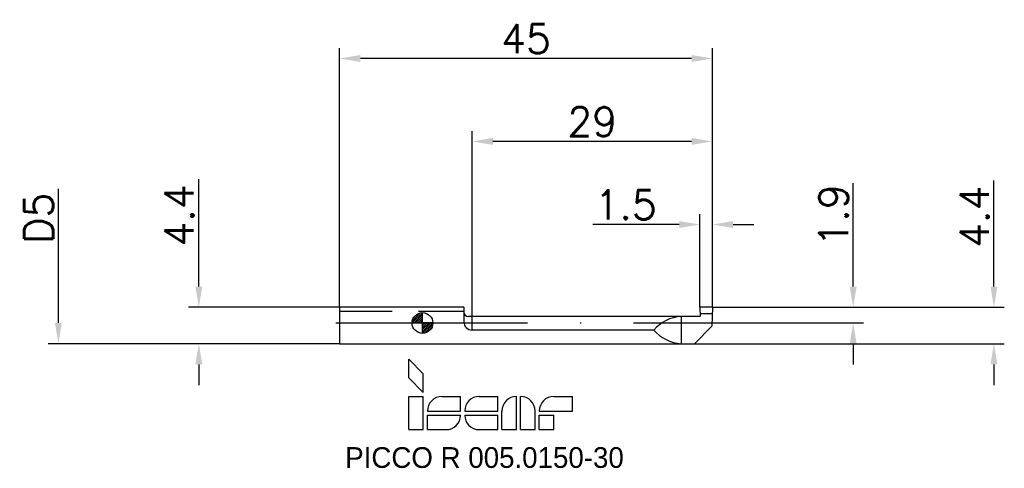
# Model space of a CAD drawing. Header units: millimetres. Extents: x -49 to 70, y -18 to 37.
import ezdxf
from ezdxf.enums import TextEntityAlignment as Align

# ---------------------------------------------------------------- set-up
doc = ezdxf.new("R2010")
doc.units = ezdxf.units.MM
doc.header["$PDMODE"] = 1
doc.linetypes.add('CENTER', pattern=[25.4, 12.7, -6.35, 0, -6.35])
doc.linetypes.add('HIDDEN', pattern=[9.525, 6.35, -3.175])
doc.layers.get('DEFPOINTS').update_dxf_attribs({"linetype": 'CONTINUOUS'})
for name, color, linetype in [('1', 4, 'CONTINUOUS'), ('2', 7, 'CONTINUOUS'), ('4', 2, 'CENTER'), ('SK1', 4, 'CONTINUOUS'), ('SK2', 7, 'CONTINUOUS'), ('SK3', 1, 'HIDDEN'), ('SK4', 2, 'CENTER'), ('SK6', 5, 'CONTINUOUS')]:
    doc.layers.add(name, color=color, linetype=linetype)
doc.styles.add('SIMPLEX', font='simplex')
doc.dimstyles.new('DIAMETER', dxfattribs={"dimtxt": 3.5, "dimasz": 2.5, "dimexe": 1.25, "dimexo": 0, "dimtad": 1, "dimdsep": 46, "dimtxsty": 'SIMPLEX', "dimblk2": 'NONE', "dimsah": 1, "dimcen": 0, "dimse2": 1, "dimazin": 2, "dimtfac": 1, "dimtofl": 0, "dimtmove": 0, "dimatfit": 3, "dimfxl": 1, "dimarcsym": 0})
doc.dimstyles.get("Standard").update_dxf_attribs({"dimtxt": 3.5, "dimasz": 2.5, "dimexe": 1.25, "dimexo": 0, "dimtad": 1, "dimdsep": 46, "dimtxsty": 'SIMPLEX', "dimcen": 0, "dimazin": 2, "dimtfac": 1, "dimtofl": 0, "dimtmove": 0, "dimatfit": 3, "dimfxl": 1, "dimarcsym": 0})

# ---------------------------------------------------------------- blocks, each defined once
blk = doc.blocks.new('CERO_POINT')
at = {"layer": 'SK2'}
h = blk.add_hatch(dxfattribs=at)
h.set_pattern_fill('ANSI31', color=256, scale=0.1, angle=180, style=0)
h.set_pattern_definition([(225, (5.17098, 0), (0.224506, -0.224506), [])])
h.paths.add_polyline_path([(0, -2.5, 0.414214), (2.5, 0), (0, 0)])
h.paths.add_polyline_path([(0, 0), (0, 2.5, 0.414214), (-2.5, 0)])
for p, q in [((0, -2.5), (0, 2.5)), ((2.5, 0), (-2.5, 0)), ((0.09, 0), (-0.09, 0)), ((0, 0.09), (0, -0.09))]:
    blk.add_line(p, q, dxfattribs=at)
blk.add_circle((0, 0), 2.5, dxfattribs=at)
blk = doc.blocks.new('*D2')
at = {"layer": '2', "color": 0, "lineweight": -2}
for p, q in [((33.5, 1.9), (33.5, 13.12)), ((35, 1.9), (35, 13.12)), ((31, 11.87), (20.58, 11.87)), ((37.5, 11.87), (40, 11.87))]:
    blk.add_line(p, q, dxfattribs=at)
at = {"layer": '2', "color": 0}
for points in [[(31, 12.29), (31, 11.46), (33.5, 11.87)], [(37.5, 12.29), (37.5, 11.46), (35, 11.87)]]:
    blk.add_solid(points, dxfattribs=at)
at = {"layer": 'DEFPOINTS', "color": 0}
for p in [(33.5, 11.87), (33.5, 1.9), (35, 1.9)]:
    blk.add_point(p, dxfattribs=at)
at = {"layer": '2', "color": 0, "insert": (24.54, 14.25), "char_height": 3.5, "attachment_point": 5, "style": 'SIMPLEX'}
blk.add_mtext('1.5', dxfattribs=at)
blk = doc.blocks.new('*D3')
at = {"layer": '2', "color": 0, "lineweight": -2}
for p, q in [((6, -0.85), (6, 23.15)), ((35, 1.9), (35, 23.15)), ((32.5, 21.9), (8.5, 21.9))]:
    blk.add_line(p, q, dxfattribs=at)
at = {"layer": '2', "color": 0}
for points in [[(8.5, 22.32), (8.5, 21.48), (6, 21.9)], [(32.5, 22.32), (32.5, 21.48), (35, 21.9)]]:
    blk.add_solid(points, dxfattribs=at)
at = {"layer": 'DEFPOINTS', "color": 0}
for p in [(6, 21.9), (35, 1.9), (6, -0.85)]:
    blk.add_point(p, dxfattribs=at)
at = {"layer": '2', "color": 0, "insert": (20.5, 24.27), "char_height": 3.5, "attachment_point": 5, "style": 'SIMPLEX'}
blk.add_mtext('29', dxfattribs=at)
blk = doc.blocks.new('*D4')
at = {"layer": 'DEFPOINTS', "color": 0}
for p in [(-10, 31.9), (-10, 1.9), (35, 1.9)]:
    blk.add_point(p, dxfattribs=at)
at = {"layer": 'SK2', "color": 0, "lineweight": -2}
for p, q in [((-10, 1.9), (-10, 33.15)), ((35, 1.9), (35, 33.15)), ((32.5, 31.9), (-7.5, 31.9))]:
    blk.add_line(p, q, dxfattribs=at)
at = {"layer": 'SK2', "color": 0}
for points in [[(-7.5, 32.32), (-7.5, 31.48), (-10, 31.9)], [(32.5, 32.32), (32.5, 31.48), (35, 31.9)]]:
    blk.add_solid(points, dxfattribs=at)
at = {"layer": 'SK2', "color": 0, "insert": (12.5, 34.27), "char_height": 3.5, "attachment_point": 5, "style": 'SIMPLEX'}
blk.add_mtext('45', dxfattribs=at)
blk = doc.blocks.new('*D5')
at = {"layer": 'DEFPOINTS', "color": 0}
for p in [(-10, 1.9), (-27, -2.5), (-10, -2.5)]:
    blk.add_point(p, dxfattribs=at)
at = {"layer": 'SK2', "color": 0, "lineweight": -2}
for p, q in [((-27, 4.4), (-27, 17.34)), ((-10, 1.9), (-28.25, 1.9)), ((-10, -2.5), (-28.25, -2.5)), ((-27, -5), (-27, -7.5))]:
    blk.add_line(p, q, dxfattribs=at)
at = {"layer": 'SK2', "color": 0}
for points in [[(-27.42, 4.4), (-26.58, 4.4), (-27, 1.9)], [(-27.42, -5), (-26.58, -5), (-27, -2.5)]]:
    blk.add_solid(points, dxfattribs=at)
at = {"layer": 'SK2', "color": 0, "insert": (-29.38, 12.97), "char_height": 3.5, "attachment_point": 5, "rotation": 90, "style": 'SIMPLEX'}
blk.add_mtext('4.4', dxfattribs=at)
blk = doc.blocks.new('*D6')
at = {"layer": 'DEFPOINTS', "color": 0}
for p in [(-43.96, 2.5), (-10, 2.5), (-10, -2.5)]:
    blk.add_point(p, dxfattribs=at)
at = {"layer": 'SK2', "color": 0, "lineweight": -2}
for p, q in [((-43.96, 2.5), (-43.96, 16.18)), ((-43.96, 0), (-43.96, 2.5)), ((-10, -2.5), (-45.21, -2.5))]:
    blk.add_line(p, q, dxfattribs=at)
at = {"layer": 'SK2', "color": 0}
blk.add_solid([(-44.37, 0), (-43.54, 0), (-43.96, -2.5)], dxfattribs=at)
at = {"layer": 'SK2', "color": 0, "insert": (-46.33, 12.64), "char_height": 3.5, "attachment_point": 5, "rotation": 90, "style": 'SIMPLEX'}
blk.add_mtext('D5', dxfattribs=at)
blk = doc.blocks.new('_None')
blk = doc.blocks.new('*D7')
at = {"layer": '2', "color": 0, "lineweight": -2}
for p, q in [((52, 4.4), (52, 16.85)), ((35, 1.9), (53.25, 1.9)), ((36.2, 0), (53.25, 0)), ((52, -2.5), (52, -5))]:
    blk.add_line(p, q, dxfattribs=at)
at = {"layer": '2', "color": 0}
for points in [[(51.58, 4.4), (52.42, 4.4), (52, 1.9)], [(51.58, -2.5), (52.42, -2.5), (52, 0)]]:
    blk.add_solid(points, dxfattribs=at)
at = {"layer": 'DEFPOINTS', "color": 0}
for p in [(35, 1.9), (36.2, 0), (52, 0)]:
    blk.add_point(p, dxfattribs=at)
at = {"layer": '2', "color": 0, "insert": (49.63, 12.97), "char_height": 3.5, "attachment_point": 5, "rotation": 90, "style": 'SIMPLEX'}
blk.add_mtext('1.9', dxfattribs=at)
blk = doc.blocks.new('*D8')
at = {"layer": '2', "color": 0, "lineweight": -2}
for p, q in [((69, 4.4), (69, 17.18)), ((35, 1.9), (70.25, 1.9)), ((32.83, -2.5), (70.25, -2.5)), ((69, -5), (69, -7.5))]:
    blk.add_line(p, q, dxfattribs=at)
at = {"layer": '2', "color": 0}
for points in [[(68.58, 4.4), (69.42, 4.4), (69, 1.9)], [(68.58, -5), (69.42, -5), (69, -2.5)]]:
    blk.add_solid(points, dxfattribs=at)
at = {"layer": 'DEFPOINTS', "color": 0}
for p in [(35, 1.9), (32.83, -2.5), (69, -2.5)]:
    blk.add_point(p, dxfattribs=at)
at = {"layer": '2', "color": 0, "insert": (66.63, 12.81), "char_height": 3.5, "attachment_point": 5, "rotation": 90, "style": 'SIMPLEX'}
blk.add_mtext('4.4', dxfattribs=at)
blk = doc.blocks.new('ISCAR_LOGO')
at = {"layer": 'SK6'}
for p, q in [((0, 8.5), (1.75, 6.75)), ((0, 6.25), (0, 8.5)), ((0, 6.25), (1.75, 4.5)), ((1.75, 4.5), (1.75, 6.75)), ((0, 4), (1.75, 4)), ((0, 0), (0, 4)), ((1.75, 0), (1.75, 4)), ((4, 4), (6.25, 4)), ((6.25, 2.25), (6.25, 4)), ((8.5, 4), (10.75, 4)), ((10.75, 2.25), (10.75, 4)), ((13, 0), (13, 4)), ((13.5, 0), (13.5, 4)), ((17.5, 4), (19.75, 4)), ((19.75, 2.25), (19.75, 4)), ((2.25, 2.25), (6.25, 2.25)), ((2.25, 1.75), (6.25, 1.75)), ((2.25, 0), (2.25, 1.75)), ((6.75, 2.25), (10.75, 2.25)), ((6.75, 1.75), (10.75, 1.75)), ((10.75, 0), (10.75, 1.75)), ((11.25, 0), (11.25, 2.25)), ((15.25, 0), (15.25, 2.25)), ((15.75, 2.25), (19.75, 2.25)), ((15.75, 1.75), (17.5, 1.75)), ((15.75, 0), (15.75, 1.75)), ((17.5, 0), (17.5, 1.75)), ((0, 0), (1.75, 0)), ((2.25, 0), (4.5, 0)), ((8.5, 0), (10.75, 0)), ((11.25, 0), (13, 0)), ((13.5, 0), (15.25, 0)), ((15.75, 0), (17.5, 0))]:
    blk.add_line(p, q, dxfattribs=at)
for centre, start, end in [((4, 2.25), 90, 180), ((8.5, 2.25), 90, 180), ((13, 2.25), 90, 180), ((13.5, 2.25), 0, 90), ((17.5, 2.25), 90, 180), ((4.5, 1.75), 270, 0), ((8.5, 1.75), 180, 270)]:
    blk.add_arc(centre, 1.75, start, end, dxfattribs=at)
for tag, p in [('MM', (9.14, -4.61)), ('F7', (9.14, -8.49))]:
    blk.add_attdef(tag, text='', height=2.5, dxfattribs=at).set_placement(p, align=Align.CENTER)

msp = doc.modelspace()

# ---------------------------------------------------------------- linework, layer by layer
at = {"layer": '1'}
for p, q in [((5, 1.9), (0, 1.9)), ((5, 1.9), (5, 0.15)), ((35, 1.9), (33.5, 1.9)), ((33.5, 1.9), (33.542, 0.8)), ((35, 1.9), (34.933, -0.4)), ((33.542, 0.8), (5.5, 0.8)), ((31.226, 0.8), (31.226, -2.5)), ((33.529, 1.137), (34.978, 1.137)), ((27.917, -0.85), (6, -0.85)), ((34.933, -0.4), (32.833, -2.5)), ((0, -2.5), (32.833, -2.5))]:
    msp.add_line(p, q, dxfattribs=at)
for centre, radius, start, end in [((5.5, 1.3), 0.5, 180, 270), ((6, 0.15), 1, 180, 270), ((31.613, -4.118), 4.934, 94.49799, 138.51113), ((31.613, 2.418), 4.934, 221.48887, 265.50201)]:
    msp.add_arc(centre, radius, start, end, dxfattribs=at)
at = {"layer": '4'}
msp.add_line((0, 0), (36.199, 0), dxfattribs=at)
at = {"layer": 'SK1'}
for p, q in [((-10, 1.9), (-10, -2.5)), ((0, 1.9), (-10, 1.9)), ((-10, -2.5), (0, -2.5))]:
    msp.add_line(p, q, dxfattribs=at)
at = {"layer": 'SK3'}
msp.add_line((-10, 1.445), (5, 1.445), dxfattribs=at)
at = {"layer": 'SK4'}
msp.add_line((-10.452, 0), (0, 0), dxfattribs=at)

# ---------------------------------------------------------------- block references
at = {"layer": 'SK2', "xscale": 0.5, "yscale": 0.5, "zscale": 0.5}
msp.add_blockref('CERO_POINT', (0, 0), dxfattribs=at)
at = {"layer": 'SK6'}
msp.add_blockref('ISCAR_LOGO', (-1.648, -12.862), dxfattribs=at).add_auto_attribs({'MM': 'PICCO R 005.0150-30'})

# ---------------------------------------------------------------- dimensions: what is measured, and where the dimension line sits
at = {"layer": '2'}
dim = msp.add_linear_dim(base=(6, 21.9), p1=(35, 1.9), p2=(6, -0.85), dimstyle='STANDARD', dxfattribs=at)
dim.commit()
dim.dimension.update_dxf_attribs({"geometry": '*D3', "text_midpoint": (20.5, 24.275)})
for base, p2, picture, middle in [((69, -2.5), (32.833, -2.5), '*D8', (69, 12.805)), ((52, 0), (36.199, 0), '*D7', (52, 12.97))]:
    dim = msp.add_linear_dim(base=base, p1=(35, 1.9), p2=p2, angle=90, dimstyle='STANDARD', dxfattribs=at)
    dim.commit()
    dim.dimension.update_dxf_attribs({"geometry": picture, "text_midpoint": middle, "dimtype": 160})
dim = msp.add_linear_dim(base=(33.5, 11.875), p1=(35, 1.9), p2=(33.5, 1.9), dimstyle='STANDARD', dxfattribs=at)
dim.commit()
dim.dimension.update_dxf_attribs({"geometry": '*D2', "text_midpoint": (24.542, 11.875), "dimtype": 160})
at = {"layer": 'SK2'}
dim = msp.add_linear_dim(base=(-10, 31.9), p1=(35, 1.9), p2=(-10, 1.9), dimstyle='STANDARD', dxfattribs=at)
dim.commit()
dim.dimension.update_dxf_attribs({"geometry": '*D4', "text_midpoint": (12.5, 34.275)})
dim = msp.add_linear_dim(base=(-27, -2.5), p1=(-10, 1.9), p2=(-10, -2.5), angle=90, dimstyle='STANDARD', dxfattribs=at)
dim.commit()
dim.dimension.update_dxf_attribs({"geometry": '*D5', "text_midpoint": (-27, 12.968), "dimtype": 160})
dim = msp.add_linear_dim(base=(-43.957, 2.5), p1=(-10, -2.5), p2=(-10, 2.5), angle=90, text='D<>', dimstyle='DIAMETER', dxfattribs=at)
dim.commit()
dim.dimension.update_dxf_attribs({"geometry": '*D6', "text_midpoint": (-43.957, 12.638), "dimtype": 160})

doc.saveas('drawing.dxf')
